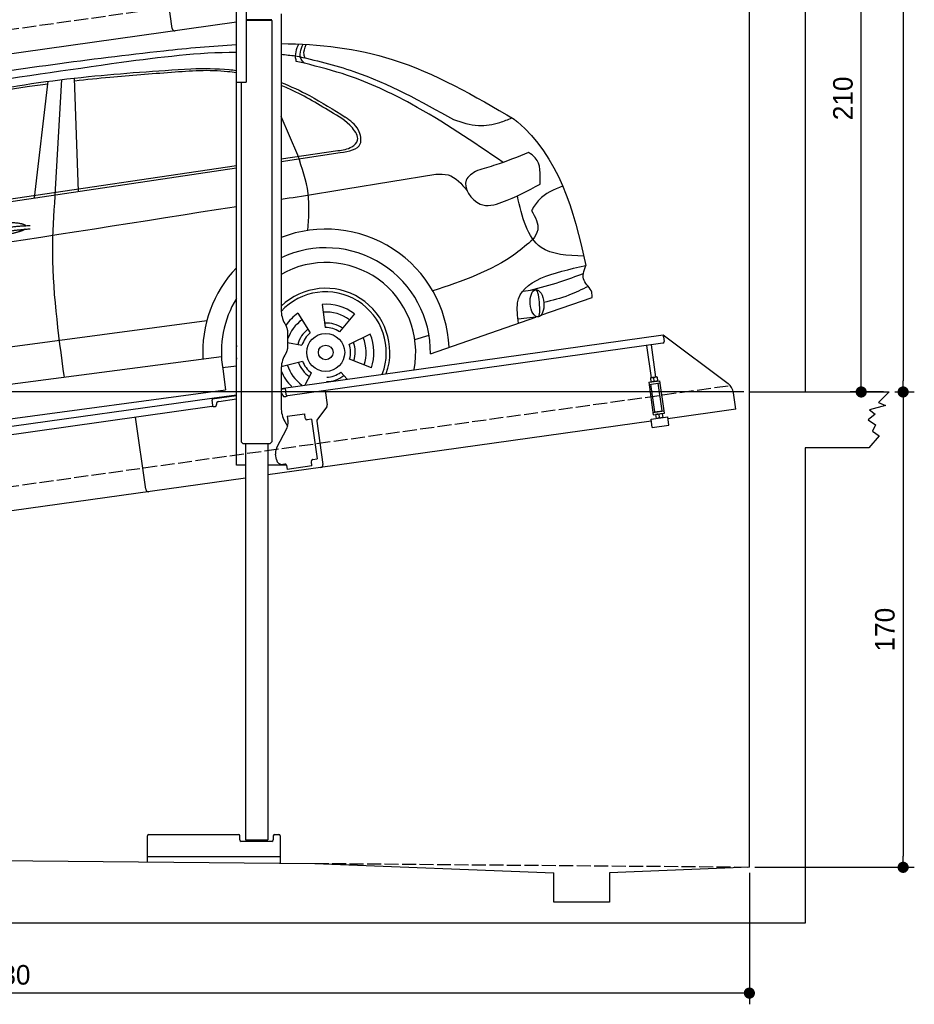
# Model space of a CAD drawing. Extents: x -511 to 5890, y -540 to 5211.
# Tile 3 of 4: x 2690 to 5890, y -540 to 2981. Entities that reach past the tile are written whole.
import ezdxf

# ---------------------------------------------------------------- set-up
doc = ezdxf.new("R2010")
doc.units = 0
doc.header["$LTSCALE"] = 10
doc.header["$MEASUREMENT"] = 0
doc.linetypes.add('GEN3', pattern=[6.25, 5, -1.25])
doc.layers.get('0').update_dxf_attribs({"linetype": 'CONTINUOUS'})
doc.layers.get('DEFPOINTS').update_dxf_attribs({"linetype": 'CONTINUOUS'})
for name, color, linetype in [('3', 6, 'GEN3'), ('AM_5', 3, 'CONTINUOUS'), ('CAR', 1, 'CONTINUOUS')]:
    doc.layers.add(name, color=color, linetype=linetype)
doc.dimstyles.new('KLAUS_DXF', dxfattribs={"dimscale": 20, "dimtxt": 3.5, "dimasz": 2, "dimexe": 2, "dimexo": 1, "dimgap": 1.5, "dimtad": 1, "dimlfac": 0.1, "dimdsep": 46, "dimtxsty": 'STANDARD', "dimblk": 'DOT', "dimcen": 2, "dimclrd": 256, "dimclre": 256, "dimclrt": 2, "dimadec": 0, "dimazin": 0, "dimtfac": 1, "dimtmove": 2, "dimatfit": 3, "dimfxl": 1, "dimtolj": 1, "dimarcsym": 0})

# ---------------------------------------------------------------- blocks, each defined once
blk = doc.blocks.new('_DOT')
at = {"color": 0, "linetype": 'ByBlock'}
blk.add_line((-0.5, 0), (-1, 0), dxfattribs=at)
at = {"color": 0, "linetype": 'ByBlock', "const_width": 0.5}
blk.add_lwpolyline([(-0.25, 0, 1), (0.25, 0, 1)], format="xyb", close=True, dxfattribs=at)
blk = doc.blocks.new('*D5')
at = {"layer": 'AM_5', "lineweight": -2, "transparency": 16777216}
for p, q in [((5280, 1650), (-440, 1650)), ((-400, 40), (-400, 1610)), ((-20, 0), (-440, 0))]:
    blk.add_line(p, q, dxfattribs=at)
at = {"layer": 'DEFPOINTS', "color": 0, "transparency": 16777216}
for p in [(-400, 1650), (5300, 1650), (0, 0)]:
    blk.add_point(p, dxfattribs=at)
at = {"layer": 'AM_5', "lineweight": -2, "transparency": 16777216, "xscale": 40, "yscale": 40, "zscale": 40}
for p, rotation in [((-400, 1650), 90), ((-400, 0), 270)]:
    blk.add_blockref('_DOT', p, dxfattribs=dict(at, rotation=rotation))
at = {"layer": 'AM_5', "color": 2, "transparency": 16777216, "insert": (-465, 825), "char_height": 70, "attachment_point": 5, "rotation": 90}
blk.add_mtext('\\A1;165', dxfattribs=at)
blk = doc.blocks.new('*D6')
at = {"layer": 'AM_5', "lineweight": -2, "transparency": 16777216}
for p, q in [((-20, 2650), (-440, 2650)), ((-400, 1690), (-400, 2610)), ((5280, 1650), (-440, 1650))]:
    blk.add_line(p, q, dxfattribs=at)
at = {"layer": 'DEFPOINTS', "color": 0, "transparency": 16777216}
for p in [(-400, 2650), (0, 2650), (5300, 1650)]:
    blk.add_point(p, dxfattribs=at)
at = {"layer": 'AM_5', "lineweight": -2, "transparency": 16777216, "xscale": 40, "yscale": 40, "zscale": 40}
for p, rotation in [((-400, 2650), 90), ((-400, 1650), 270)]:
    blk.add_blockref('_DOT', p, dxfattribs=dict(at, rotation=rotation))
at = {"layer": 'AM_5', "color": 2, "transparency": 16777216, "insert": (-465, 2150), "char_height": 70, "attachment_point": 5, "rotation": 90}
blk.add_mtext('\\A1;100', dxfattribs=at)
blk = doc.blocks.new('*D10')
at = {"layer": 'AM_5', "lineweight": -2, "transparency": 16777216}
for p, q in [((5520, 3750), (5740, 3750)), ((5700, 1690), (5700, 3710)), ((5780, 1650), (5660, 1650))]:
    blk.add_line(p, q, dxfattribs=at)
at = {"layer": 'DEFPOINTS', "color": 0, "transparency": 16777216}
for p in [(5500, 3750), (5700, 3750), (5800, 1650)]:
    blk.add_point(p, dxfattribs=at)
at = {"layer": 'AM_5', "lineweight": -2, "transparency": 16777216, "xscale": 40, "yscale": 40, "zscale": 40}
for p, rotation in [((5700, 3750), 90), ((5700, 1650), 270)]:
    blk.add_blockref('_DOT', p, dxfattribs=dict(at, rotation=rotation))
at = {"layer": 'AM_5', "color": 2, "transparency": 16777216, "insert": (5635, 2700), "char_height": 70, "attachment_point": 5, "rotation": 90}
blk.add_mtext('\\A1;210', dxfattribs=at)
blk = doc.blocks.new('*D11')
at = {"layer": 'AM_5', "lineweight": -2, "transparency": 16777216}
for p, q in [((5820, 1650), (5890, 1650)), ((5850, 1610), (5850, -10)), ((5320, -50), (5890, -50))]:
    blk.add_line(p, q, dxfattribs=at)
at = {"layer": 'DEFPOINTS', "color": 0, "transparency": 16777216}
for p in [(5800, 1650), (5300, -50), (5850, -50)]:
    blk.add_point(p, dxfattribs=at)
at = {"layer": 'AM_5', "lineweight": -2, "transparency": 16777216, "xscale": 40, "yscale": 40, "zscale": 40}
for p, rotation in [((5850, 1650), 90), ((5850, -50), 270)]:
    blk.add_blockref('_DOT', p, dxfattribs=dict(at, rotation=rotation))
at = {"layer": 'AM_5', "color": 2, "transparency": 16777216, "insert": (5785, 800), "char_height": 70, "attachment_point": 5, "rotation": 90}
blk.add_mtext('\\A1;170', dxfattribs=at)
blk = doc.blocks.new('*D3')
at = {"layer": 'AM_5', "lineweight": -2, "transparency": 16777216}
for p, q in [((0, -20), (0, -540)), ((5300, -70), (5300, -540)), ((5260, -500), (40, -500))]:
    blk.add_line(p, q, dxfattribs=at)
at = {"layer": 'DEFPOINTS', "color": 0, "transparency": 16777216}
for p in [(0, 0), (5300, -50), (0, -500)]:
    blk.add_point(p, dxfattribs=at)
at = {"layer": 'AM_5', "lineweight": -2, "transparency": 16777216, "xscale": 40, "yscale": 40, "zscale": 40, "rotation": 180}
blk.add_blockref('_DOT', (0, -500), dxfattribs=at)
at = {"layer": 'AM_5', "lineweight": -2, "transparency": 16777216, "xscale": 40, "yscale": 40, "zscale": 40}
blk.add_blockref('_DOT', (5300, -500), dxfattribs=at)
at = {"layer": 'AM_5', "color": 2, "transparency": 16777216, "insert": (2650, -435), "char_height": 70, "attachment_point": 5}
blk.add_mtext('\\A1;530', dxfattribs=at)
blk = doc.blocks.new('*D12')
at = {"layer": 'AM_5', "lineweight": -2, "transparency": 16777216}
for p, q in [((5320, 4700), (5890, 4700)), ((5850, 4660), (5850, 1690)), ((5820, 1650), (5890, 1650))]:
    blk.add_line(p, q, dxfattribs=at)
at = {"layer": 'DEFPOINTS', "color": 0, "transparency": 16777216}
for p in [(5300, 4700), (5800, 1650), (5850, 1650)]:
    blk.add_point(p, dxfattribs=at)
at = {"layer": 'AM_5', "lineweight": -2, "transparency": 16777216, "xscale": 40, "yscale": 40, "zscale": 40}
for p, rotation in [((5850, 4700), 90), ((5850, 1650), 270)]:
    blk.add_blockref('_DOT', p, dxfattribs=dict(at, rotation=rotation))
at = {"layer": 'AM_5', "color": 2, "transparency": 16777216, "insert": (5785, 3175), "char_height": 70, "attachment_point": 5, "rotation": 90}
blk.add_mtext('\\A1;305', dxfattribs=at)
blk = doc.blocks.new('Car_K_EG')
at = {"layer": 'CAR'}
for p, q in [((6251.6, 3328.5), (6222.3, 3334.3)), ((5442.5, 2870), (5429.2, 3275.3)), ((5285.1, 2846.6), (5334.8, 3263.8)), ((5361.4, 2878), (5383.3, 3270)), ((6227.4, 2999.5), (6167.9, 3137.4)), ((6167.9, 2986.1), (6371, 3016)), ((6167.9, 2977.6), (6379.4, 3009)), ((4395.3, 2725.6), (6007.9, 2962.6)), ((4457.7, 2723.8), (6007.9, 2953.9)), ((6400, 2878.8), (6721.1, 2932)), ((7078, 2518.3), (7033.7, 2512.4)), ((6314.8, 2466), (6325.8, 2382.9)), ((7097.5, 2427), (7280.2, 2490.6)), ((6228, 2434.9), (6272.4, 2363.7)), ((6430.7, 2432.2), (6376.7, 2368)), ((3981.4, 2150.9), (5902.5, 2408.8)), ((6702.2, 2289.4), (7078.6, 2420.4)), ((7088.7, 2421.6), (7015.7, 2413.2)), ((6190.9, 2329.4), (6242.5, 2319.9)), ((6487.1, 2359.3), (6411.4, 2323.1)), ((6646.2, 2340.6), (6697.1, 2356)), ((5954.6, 2278.4), (3966.6, 2017.9)), ((6168.4, 2244.4), (6244.2, 2263.2)), ((6490.7, 2238.6), (6413, 2270.1)), ((5958.2, 2240.3), (6007.9, 2246.4)), ((5959, 2235.1), (5969.5, 2160.9)), ((6253.6, 2178.8), (6276.6, 2221.2)), ((6404.1, 2198.9), (6381, 2223.2)), ((3987.9, 1892.3), (5969.5, 2160.9))]:
    blk.add_line(p, q, dxfattribs=at)
for radius in [67.9, 26.2]:
    blk.add_circle((6327.5, 2294.1), radius, dxfattribs=at)
for centre, radius, start, end in [((6328.2, 2294.5), 440.8, 2.3474, 111.3328), ((6328.2, 2294.5), 373.9, 359.2176, 115.3929), ((6328.2, 2294.5), 321.3, 348.8956, 119.9422), ((6328.2, 2294.5), 440.8, 136.6153, 183.225), ((6327.5, 2294.1), 229.5, 340.8187, 134.0406), ((6327.5, 2294.1), 216.8, 339.0715, 137.3299), ((6328.2, 2294.5), 373.9, 148.9468, 189.1412), ((6327.5, 2294.1), 172.4, 53.2193, 94.2205), ((6327.5, 2294.1), 172.4, 125.2193, 145.8211), ((6327.5, 2294.1), 144.5, 53.86, 93.5798), ((6327.5, 2294.1), 144.5, 125.86, 160.9014), ((6328.2, 2294.5), 104.9, 55.5455, 92.5344), ((6328.2, 2294.5), 104.9, 127.8414, 164.3757), ((6327.5, 2294.1), 88.8, 128.352, 163.0878), ((6327.5, 2294.1), 88.8, 56.352, 91.0878), ((6328.2, 2294.5), 104.9, 342.9932, 20.0652), ((6327.5, 2294.1), 144.5, 341.86, 21.5798), ((6327.5, 2294.1), 172.4, 341.2193, 22.2205), ((6328.2, 2294.5), 321.3, 175.6636, 184.3364), ((6327.5, 2294.1), 88.8, 344.352, 19.0878), ((6328.2, 2294.5), 104.9, 199.4717, 235.8081), ((6327.5, 2294.1), 88.8, 200.352, 235.0878), ((6327.5, 2294.1), 172.4, 202.2433, 225.0433), ((6327.5, 2294.1), 144.5, 197.86, 233.9391), ((6327.5, 2294.1), 88.8, 272.352, 307.0878), ((6328.2, 2294.5), 104.9, 270.9476, 307.6161)]:
    blk.add_arc(centre, radius, start, end, dxfattribs=at)
blk.add_ellipse((7083.4, 2469.9), major_axis=(3.9, -48.6), ratio=0.501954, dxfattribs=at)
blk.add_ellipse((7084.2, 2470), major_axis=(-3.9, 48.6), ratio=0.168571, start_param=3.202195, end_param=6.343787, dxfattribs=at)
for points, degree, knots in [([(4960.4, 3268.4), (5220.3, 3306.4), (5563.4, 3356.6), (5921.3, 3390.6), (6007.9, 3395.2)], 3, [0, 0, 0, 0, 795.09308, 1049.747279, 1049.747279, 1049.747279, 1049.747279]), ([(6167.9, 3398.8), (6304.4, 3397.2), (6599.1, 3363.7), (6859.6, 3211.3), (7001.7, 3128.2)], 3, [1207.238882, 1207.238882, 1207.238882, 1207.238882, 1612.404872, 2098.463299, 2098.463299, 2098.463299, 2098.463299]), ([(6230.2, 3397), (6226.2, 3388.1), (6218.4, 3370.6), (6217.5, 3347.9), (6221.5, 3336.7), (6222.3, 3334.3)], 3, [0, 0, 0, 0, 29.24014, 57.403103, 64.873278, 64.873278, 64.873278, 64.873278]), ([(6251.6, 3328.5), (6246.9, 3333.1), (6228.6, 3350.7), (6238.7, 3376.8), (6246.3, 3396.3)], 3, [0, 0, 0, 0, 18.755669, 72.745333, 72.745333, 72.745333, 72.745333]), ([(6253.7, 3347.2), (6252.2, 3350.9), (6246.1, 3366.6), (6252.6, 3383), (6257.6, 3395.6)], 3, [0, 0, 0, 0, 11.706548, 49.786773, 49.786773, 49.786773, 49.786773]), ([(6218.7, 3355.4), (6289.3, 3338.9), (6488.9, 3292.1), (6668.7, 3191.7), (6784.9, 3126.8)], 3, [0, 0, 0, 0, 216.617018, 612.994024, 612.994024, 612.994024, 612.994024]), ([(4341, 2940.3), (4474.3, 3042.3), (4677, 3197.5), (5124.5, 3264.4), (5403, 3304.4), (5597.3, 3332.3)], 3, [0, 0, 0, 0, 491.496147, 747.712732, 1339.159351, 1339.159351, 1339.159351, 1339.159351]), ([(5845.3, 3309), (5891.1, 3309.7), (5945.5, 3310.4), (5999.3, 3303.8), (6007.9, 3302.6)], 3, [0, 0, 0, 0, 136.913576, 162.831584, 162.831584, 162.831584, 162.831584]), ([(6962, 2973.9), (6854.9, 3047), (6678.6, 3167.2), (6435.7, 3281.1), (6303.2, 3315.2), (6251.6, 3328.5)], 3, [0, 0, 0, 0, 388.888323, 639.530882, 799.103011, 799.103011, 799.103011, 799.103011]), ([(4486.6, 2990.7), (4545.8, 3035.8), (4651.4, 3116.2), (4859.3, 3171.2), (5126.1, 3235.8), (5464.3, 3284.2), (5722.9, 3301), (5845.3, 3309)], 3, [0, 0, 0, 0, 220.805775, 393.417908, 637.451139, 1046.907631, 1414.974246, 1414.974246, 1414.974246, 1414.974246]), ([(6007.9, 3293.6), (5997.5, 3295.4), (5921.1, 3306.5), (5768.6, 3294.5), (5586.9, 3281.8), (5471.6, 3269.2), (5429.6, 3264.6)], 3, [104.859121, 104.859121, 104.859121, 104.859121, 136.523198, 337.310325, 558.263041, 685.022454, 685.022454, 685.022454, 685.022454]), ([(5333.6, 3253.4), (5308.7, 3250.3), (5223.6, 3239.4), (5062.6, 3213.6), (4929, 3179.4), (4854.3, 3160.3)], 3, [96.627312, 96.627312, 96.627312, 96.627312, 171.985535, 353.964722, 585.294651, 585.294651, 585.294651, 585.294651]), ([(6167.9, 3259.6), (6202.7, 3246), (6282.3, 3208.9), (6355.3, 3162.5), (6397.2, 3136)], 3, [327.93979, 327.93979, 327.93979, 327.93979, 439.008029, 587.851019, 587.851019, 587.851019, 587.851019]), ([(6345.3, 3154.6), (6295.1, 3185.2), (6237.6, 3220.2), (6175.7, 3245.9), (6167.9, 3249)], 3, [0, 0, 0, 0, 175.790338, 201.18631, 201.18631, 201.18631, 201.18631]), ([(6371, 3016), (6388.2, 3018.1), (6415.7, 3021.6), (6452, 3057), (6412.6, 3116.7), (6372.3, 3139.4), (6345.3, 3154.6)], 3, [0, 0, 0, 0, 51.553973, 82.995085, 130.366625, 226.749074, 226.749074, 226.749074, 226.749074]), ([(6379.4, 3009), (6410.9, 3013.8), (6462.8, 3021.8), (6447.5, 3100.7), (6415.4, 3123.2), (6397.2, 3136)], 3, [0, 0, 0, 0, 78.119579, 128.2441, 194.566021, 194.566021, 194.566021, 194.566021]), ([(6784.9, 3126.8), (6814.2, 3117.2), (6868.4, 3099.5), (6941.3, 3111.8), (6979.4, 3127.2), (6993.7, 3132.9)], 3, [0, 0, 0, 0, 91.341985, 168.592505, 214.832146, 214.832146, 214.832146, 214.832146]), ([(7001.7, 3128.2), (7005.6, 3125), (7157.9, 3000.5), (7215.5, 2805.5), (7257.5, 2604.7)], 3, [0, 0, 0, 0, 15.036615, 589.271901, 589.271901, 589.271901, 589.271901]), ([(6263.4, 2730.5), (6266.6, 2774.9), (6273.1, 2867), (6243, 2954.3), (6227.4, 2999.5)], 3, [0, 0, 0, 0, 132.240957, 273.943093, 273.943093, 273.943093, 273.943093]), ([(7053.5, 3009.3), (7014.7, 2993.7), (6954.4, 2969.4), (6892.1, 2951.2), (6870, 2944.7)], 3, [0, 0, 0, 0, 125.442917, 194.674449, 194.674449, 194.674449, 194.674449]), ([(7094.4, 2896), (7096, 2931.7), (7098.1, 2978.9), (7062.2, 3003.4), (7053.5, 3009.3)], 3, [0, 0, 0, 0, 95.768478, 126.246125, 126.246125, 126.246125, 126.246125]), ([(6721.1, 2932), (6736.6, 2932.4), (6782.5, 2933.5), (6813.2, 2896.8), (6833.7, 2872.3)], 3, [0, 0, 0, 0, 44.647461, 133.10462, 133.10462, 133.10462, 133.10462]), ([(6870, 2944.7), (6852.9, 2934.7), (6803.9, 2906.2), (6870.6, 2803.9), (6984.7, 2837.1), (7050.9, 2872.6), (7094.4, 2896)], 3, [0, 0, 0, 0, 52.903265, 151.334808, 229.980054, 381.029092, 381.029092, 381.029092, 381.029092]), ([(7175.1, 2889.2), (7144, 2876.3), (7097.8, 2857.1), (7072, 2815.5), (7063.5, 2801.9)], 3, [0, 0, 0, 0, 97.204919, 144.463419, 144.463419, 144.463419, 144.463419]), ([(5392.7, 2204.8), (5371, 2363.1), (5340.3, 2587.2), (5356.6, 2812.1), (5361.4, 2878)], 3, [0, 0, 0, 0, 477.207835, 675.36922, 675.36922, 675.36922, 675.36922]), ([(7250.4, 2638), (7193.2, 2640.7), (7061.6, 2646.7), (7030.5, 2779.2), (7013, 2854.2)], 3, [0, 0, 0, 0, 155.770402, 358.836919, 358.836919, 358.836919, 358.836919]), ([(3303.2, 2345.4), (3312.1, 2349.9), (3512.8, 2447.6), (4440.7, 2570.7), (5331.3, 2709.3), (6007.9, 2816.5)], 3, [246.037501, 246.037501, 246.037501, 246.037501, 276.230985, 920.854723, 2991.448563, 2991.448563, 2991.448563, 2991.448563]), ([(7063.5, 2801.9), (7077, 2778.2), (7097.4, 2742.3), (7076.2, 2709.6), (7069, 2698.4)], 3, [0, 0, 0, 0, 73.173803, 110.898164, 110.898164, 110.898164, 110.898164]), ([(5096.6, 2721.7), (5100.1, 2730), (5124.3, 2747.3), (5178.1, 2764.2), (5225, 2761.1), (5250, 2752.2), (5255.3, 2747.7), (5255.6, 2747.5)], 5, [0.0314681, 0.0314681, 0.0314681, 0.0314681, 0.0314681, 0.0314681, 0.300106, 0.500106, 0.5095952, 0.5095952, 0.5095952, 0.5095952, 0.5095952, 0.5095952]), ([(5252.3, 2734.9), (5248.8, 2732.7), (5232.1, 2724.4), (5198.9, 2715.8), (5152.6, 2708), (5121.2, 2707.1), (5107.9, 2709.7)], 5, [0.6133618, 0.6133618, 0.6133618, 0.6133618, 0.6133618, 0.6133618, 0.700106, 0.9252293, 0.9252293, 0.9252293, 0.9252293, 0.9252293, 0.9252293]), ([(7069, 2698.4), (7048.7, 2681), (6945.9, 2592.6), (6815.2, 2549.1), (6710.3, 2514.2)], 3, [0, 0, 0, 0, 79.931742, 405.379961, 405.379961, 405.379961, 405.379961]), ([(7017.6, 2399.2), (7014.1, 2424.5), (6997.2, 2547.2), (7142.3, 2579.3), (7257.5, 2604.7)], 3, [0, 0, 0, 0, 72.166123, 349.847067, 349.847067, 349.847067, 349.847067]), ([(7249.7, 2576.3), (7221.3, 2565.4), (7158.7, 2541.4), (7093.9, 2524.8), (7058.5, 2515.7)], 3, [0, 0, 0, 0, 91.392243, 200.73761, 200.73761, 200.73761, 200.73761]), ([(7280.2, 2490.6), (7280.4, 2497.2), (7281.2, 2520.9), (7239.5, 2549.6), (7251.4, 2586), (7257.5, 2604.7)], 3, [0, 0, 0, 0, 19.254038, 69.185953, 122.618833, 122.618833, 122.618833, 122.618833]), ([(7266.4, 2530.5), (7243.6, 2519.1), (7192.9, 2493.8), (7137.9, 2480.2), (7107.7, 2472.8)], 3, [0, 0, 0, 0, 76.497102, 169.362963, 169.362963, 169.362963, 169.362963])]:
    blk.add_open_spline(points, degree=degree, knots=knots, dxfattribs=at)
for points, degree in [([(5597.3, 3332.3), (5734.2, 3350.2), (5871.1, 3368.1), (6007.9, 3368.3)], 3), ([(6167.9, 3360.3), (6184.8, 3358.7), (6201.8, 3357.1), (6218.7, 3355.4)], 3), ([(6167.9, 2841.9), (6245.3, 2854.2), (6322.6, 2866.5), (6400, 2878.8)], 3), ([(5090.7, 2719.8), (5164, 2744.5), (5270.4, 2748.1)], 2), ([(5097.2, 2706.5), (5169.3, 2728.8), (5269.6, 2736.4)], 2)]:
    blk.add_open_spline(points, degree=degree, dxfattribs=at)

msp = doc.modelspace()

# ---------------------------------------------------------------- linework, layer by layer
for p, q in [((5499.993, 4900), (5499.993, 1650)), ((5300, -50), (5300, 4700)), ((3234.638, 2950.119), (3198.453, 3207.589)), ((3464.724, 2757.64), (3464.724, 3137.64)), ((3500.724, 2760.64), (3500.724, 3017.64)), ((3624.724, 3002.64), (3624.724, 1944.272)), ((3464.724, 2972.357), (760, 2592.233)), ((3591.725, 2981.375), (3500.724, 2981.375)), ((3588.725, 2979.643), (3500.724, 2979.643)), ((3591.725, 2977.911), (3500.724, 2977.911)), ((3588.725, 2979.643), (3591.725, 2981.375)), ((3588.725, 2979.643), (3591.725, 2977.911)), ((3589.724, 2979.066), (3589.724, 2980.22)), ((3591.722, 2977.911), (3591.807, 1471.638)), ((3464.724, 1387.64), (3464.724, 2857.64)), ((3464.724, 2757.64), (3497.724, 2757.64)), ((3481.735, 2757.64), (3481.807, 1471.643)), ((3638.122, 1894.272), (3644.375, 1883.441)), ((3647.724, 1870.941), (3647.724, 1804.338)), ((3624.724, 1662.792), (4991.614, 1854.896)), ((4992.727, 1846.974), (4991.614, 1854.896)), ((4991.614, 1854.896), (5223.551, 1680.119)), ((4992.727, 1846.974), (4995.093, 1830.139)), ((4990.838, 1824.492), (3649.025, 1635.912)), ((4949.644, 1700.856), (4933.402, 1816.42)), ((4965.488, 1703.082), (4949.247, 1818.647)), ((3644.375, 1791.838), (3638.122, 1781.008)), ((3624.724, 1731.008), (3624.724, 1594.697)), ((4946.425, 1700.403), (4945.743, 1699.87)), ((4945.743, 1699.87), (4947.682, 1686.072)), ((4968.707, 1703.535), (4946.425, 1700.403)), ((4959.416, 1688.803), (4957.775, 1700.479)), ((4968.707, 1703.535), (4969.509, 1703.21)), ((4969.509, 1703.21), (4971.449, 1689.412)), ((3640.455, 1660.963), (3624.724, 1658.753)), ((3643.377, 1640.168), (3639.898, 1664.925)), ((4939.82, 1684.53), (4979.431, 1690.096)), ((4939.82, 1684.53), (4956.104, 1568.668)), ((4940.934, 1676.607), (4980.545, 1682.174)), ((4961.337, 1578.492), (4947.42, 1677.519)), ((4948.485, 1685.747), (4947.682, 1686.072)), ((4970.766, 1688.879), (4971.449, 1689.412)), ((4987.976, 1582.236), (4974.058, 1681.263)), ((4995.714, 1574.235), (4979.431, 1690.096)), ((760, 1260.181), (3377.477, 1628.044)), ((3377.477, 1628.044), (3464.724, 1640.305)), ((3377.477, 1628.044), (3378.59, 1620.121)), ((3464.724, 1636.266), (3378.034, 1624.083)), ((3380.956, 1603.287), (3378.59, 1620.121)), ((3401.846, 1616.321), (3464.724, 1625.158)), ((3630.999, 1638.428), (3631.138, 1637.438)), ((3636.785, 1633.182), (3641.737, 1633.878)), ((3782.711, 1654.701), (3789.789, 1604.338)), ((5251.225, 1588.433), (5242.973, 1647.146)), ((5300, 1650), (5800, 1650)), ((5800, 1650), (5762.293, 1612.153)), ((3376.701, 1597.64), (760, 1229.886)), ((3384.267, 1597.693), (3389.218, 1598.389)), ((3393.474, 1604.036), (3393.335, 1605.027)), ((3787.873, 1596.928), (3754.559, 1552.719)), ((5251.225, 1588.433), (5008.609, 1554.336)), ((5786.569, 1602.163), (5730.163, 1585.752)), ((5730.163, 1585.752), (5749.441, 1570.767)), ((5762.293, 1612.153), (5786.569, 1602.163)), ((3140.562, 1301.897), (3104.377, 1559.367)), ((3140.562, 1301.897), (3104.377, 1559.367)), ((3646.667, 1562.873), (3709.054, 1571.641)), ((3646.667, 1562.873), (3648.894, 1547.029)), ((3711.28, 1555.797), (3709.054, 1571.641)), ((3711.28, 1555.797), (3711.42, 1554.807)), ((3717.067, 1550.551), (3718.057, 1550.69)), ((3733.901, 1552.917), (3718.057, 1550.69)), ((3733.901, 1552.917), (3753.942, 1410.319)), ((4948.261, 1552.62), (5007.677, 1560.971)), ((4952.436, 1522.912), (4948.261, 1552.62)), ((4954.99, 1576.59), (4994.601, 1582.157)), ((4956.104, 1568.668), (4995.714, 1574.235)), ((4961.337, 1578.492), (4987.976, 1582.236)), ((4964.768, 1569.886), (4964.086, 1569.353)), ((4964.086, 1569.353), (4966.025, 1555.554)), ((4966.828, 1555.23), (4966.025, 1555.554)), ((4966.873, 1578.26), (4966.734, 1579.251)), ((4976.118, 1569.961), (4977.759, 1558.286)), ((4982.718, 1580.487), (4982.579, 1581.477)), ((4987.05, 1573.017), (4987.852, 1572.693)), ((4987.852, 1572.693), (4989.792, 1558.895)), ((4989.109, 1558.361), (4989.792, 1558.895)), ((5011.852, 1531.263), (5007.677, 1560.971)), ((5749.441, 1570.767), (5724.451, 1550.074)), ((5724.451, 1550.074), (5750.869, 1532.949)), ((3608.539, 1448.529), (3646.01, 1522.069)), ((3638.122, 1544.697), (3648.163, 1527.305)), ((3649.484, 1542.83), (3648.894, 1547.029)), ((3752.643, 1545.309), (3774.334, 1390.968)), ((4949.193, 1545.986), (3765.823, 1379.674)), ((4952.436, 1522.912), (5011.852, 1531.263)), ((5750.869, 1532.949), (5740.873, 1509.402)), ((3481.812, 1482.638), (3481.813, 1471.638)), ((5763.721, 1492.991), (5727.307, 1450)), ((5740.873, 1509.402), (5763.721, 1492.991)), ((3488.813, 1464.638), (3481.807, 1471.643)), ((3584.813, 1464.643), (3488.813, 1464.638)), ((3496.813, 1464.638), (3496.893, 48.642)), ((3576.813, 1464.643), (3576.89, 48.638)), ((3584.813, 1464.643), (3591.813, 1471.644)), ((5499.993, 1450), (5499.993, -250)), ((5727.307, 1450), (5499.993, 1450)), ((3607.848, 1407.963), (3605.065, 1427.769)), ((3738.098, 1408.092), (3753.942, 1410.319)), ((3496.817, 1387.64), (3464.724, 1387.64)), ((3644.029, 1387.64), (3576.817, 1387.64)), ((3765.823, 1379.674), (3576.819, 1353.111)), ((3638.359, 1392.055), (3630.437, 1390.941)), ((3644.006, 1387.799), (3646.094, 1372.945)), ((3735.218, 1385.471), (3646.094, 1372.945)), ((3732.852, 1402.305), (3732.991, 1401.315)), ((3735.218, 1385.471), (3732.991, 1401.315)), ((3738.098, 1408.092), (3737.108, 1407.953)), ((3496.82, 1341.868), (760, 957.233)), ((3146.894, -30.259), (3146.894, 62.642)), ((3151.894, 67.642), (3471.894, 67.642)), ((3476.894, 47.642), (3476.894, 62.642)), ((3591.894, 42.642), (3481.894, 42.642)), ((3497.895, 47.639), (3496.893, 48.642)), ((3497.895, 47.639), (3575.895, 47.644)), ((3510.895, 47.64), (3510.896, 42.642)), ((3562.895, 47.643), (3562.896, 42.642)), ((3575.895, 47.644), (3576.895, 48.644)), ((3596.894, 62.642), (3596.894, 47.642)), ((3601.894, 67.642), (3616.894, 67.642)), ((3621.894, 62.642), (3621.894, -34.826)), ((0, 0), (3745, -36.01)), ((3621.894, -12.358), (3146.894, -12.358)), ((3745, -36.01), (4600, -70.088)), ((4600, -175), (4600, -70.088)), ((5300, -50), (4799.546, -70.088)), ((4799.546, -70.088), (4800, -175)), ((4800, -175), (4600, -175)), ((5499.993, -250), (-199.991, -250))]:
    msp.add_line(p, q)
msp.add_polyline3d([(3644.003, 1387.803, 0), (3644.003, 1387.803, 0), (3644.003, 1387.813, 0), (3644.003, 1387.823, 0), (3644.003, 1387.833, 0), (3644.003, 1387.833, 0), (3644.003, 1387.843, 0), (3644.003, 1387.853, 0), (3643.993, 1387.863, 0), (3643.993, 1387.863, 0), (3643.993, 1387.873, 0), (3643.993, 1387.883, 0), (3643.993, 1387.893, 0), (3643.993, 1387.903, 0), (3643.993, 1387.903, 0), (3643.993, 1387.913, 0), (3643.983, 1387.923, 0), (3643.983, 1387.933, 0), (3643.983, 1387.933, 0), (3643.983, 1387.943, 0), (3643.983, 1387.953, 0), (3643.983, 1387.963, 0), (3643.983, 1387.963, 0), (3643.983, 1387.973, 0), (3643.973, 1387.983, 0), (3643.973, 1387.993, 0), (3643.973, 1388.003, 0), (3643.973, 1388.003, 0), (3643.973, 1388.013, 0), (3643.973, 1388.023, 0), (3643.973, 1388.033, 0), (3643.963, 1388.033, 0), (3643.963, 1388.043, 0), (3643.963, 1388.053, 0), (3643.963, 1388.063, 0), (3643.963, 1388.063, 0), (3643.963, 1388.073, 0), (3643.953, 1388.083, 0), (3643.953, 1388.093, 0), (3643.953, 1388.103, 0), (3643.953, 1388.103, 0), (3643.953, 1388.113, 0), (3643.953, 1388.123, 0), (3643.953, 1388.133, 0), (3643.943, 1388.133, 0), (3643.943, 1388.143, 0), (3643.943, 1388.153, 0), (3643.943, 1388.163, 0), (3643.943, 1388.163, 0), (3643.943, 1388.173, 0), (3643.933, 1388.183, 0), (3643.933, 1388.193, 0), (3643.933, 1388.203, 0), (3643.933, 1388.203, 0), (3643.933, 1388.213, 0), (3643.933, 1388.223, 0), (3643.923, 1388.233, 0), (3643.923, 1388.233, 0), (3643.923, 1388.243, 0), (3643.923, 1388.253, 0), (3643.923, 1388.263, 0), (3643.913, 1388.273, 0), (3643.913, 1388.273, 0), (3643.913, 1388.283, 0), (3643.913, 1388.293, 0), (3643.913, 1388.303, 0), (3643.903, 1388.303, 0), (3643.903, 1388.313, 0), (3643.903, 1388.323, 0), (3643.903, 1388.333, 0), (3643.903, 1388.333, 0), (3643.903, 1388.343, 0), (3643.893, 1388.353, 0), (3643.893, 1388.363, 0), (3643.893, 1388.373, 0), (3643.893, 1388.373, 0), (3643.893, 1388.383, 0), (3643.883, 1388.393, 0), (3643.883, 1388.403, 0), (3643.883, 1388.403, 0), (3643.883, 1388.413, 0), (3643.873, 1388.423, 0), (3643.873, 1388.433, 0), (3643.873, 1388.433, 0), (3643.873, 1388.443, 0), (3643.873, 1388.453, 0), (3643.863, 1388.463, 0), (3643.863, 1388.473, 0), (3643.863, 1388.473, 0), (3643.863, 1388.483, 0), (3643.863, 1388.493, 0), (3643.853, 1388.503, 0), (3643.853, 1388.503, 0), (3643.853, 1388.513, 0), (3643.853, 1388.523, 0), (3643.843, 1388.533, 0), (3643.843, 1388.533, 0), (3643.843, 1388.543, 0), (3643.843, 1388.553, 0), (3643.833, 1388.563, 0), (3643.833, 1388.573, 0), (3643.833, 1388.573, 0), (3643.833, 1388.583, 0), (3643.833, 1388.593, 0), (3643.823, 1388.603, 0), (3643.823, 1388.603, 0), (3643.823, 1388.613, 0), (3643.823, 1388.623, 0), (3643.813, 1388.633, 0), (3643.813, 1388.633, 0), (3643.813, 1388.643, 0), (3643.813, 1388.653, 0), (3643.803, 1388.663, 0), (3643.803, 1388.673, 0), (3643.803, 1388.673, 0), (3643.803, 1388.683, 0), (3643.793, 1388.693, 0), (3643.793, 1388.703, 0), (3643.793, 1388.703, 0), (3643.793, 1388.713, 0), (3643.783, 1388.723, 0), (3643.783, 1388.733, 0), (3643.783, 1388.733, 0), (3643.773, 1388.743, 0), (3643.773, 1388.753, 0), (3643.773, 1388.763, 0), (3643.773, 1388.763, 0), (3643.763, 1388.773, 0)])
for centre, radius, start, end in [((3244.598, 2951.587), 10.068, 188.16007, 277.676559), ((3497.724, 2760.64), 3, 270, 0), ((3724.724, 1944.272), 100, 180, 210), ((3622.724, 1870.941), 25, 0, 30), ((3622.724, 1804.338), 25, 330, 0), ((4990.142, 1829.443), 5, 278, 8), ((3724.724, 1731.008), 100, 150, 180), ((4954.102, 1683.508), 17.367, 77.77582, 118.212327), ((4965.992, 1685.146), 17.396, 77.82749, 118.186832), ((4963.09, 1705.803), 17.392, 257.805999, 298.168278), ((4951.211, 1704.049), 17.313, 257.73743, 298.290578), ((5193.46, 1640.187), 50, 8, 53), ((3621.096, 1637.036), 10, 8, 68.728945), ((3636.09, 1638.134), 5, 188, 278), ((3641.041, 1638.83), 5, 278, 334.763283), ((3648.329, 1640.864), 5, 188, 278), ((3376.005, 1602.591), 5, 278, 8), ((3383.571, 1602.645), 5, 221.236717, 278), ((3388.523, 1603.34), 5, 278, 8), ((3403.237, 1606.418), 10, 98, 188), ((3724.724, 1594.697), 100, 180, 210), ((3779.886, 1602.946), 10, 323, 8), ((3716.371, 1555.503), 5, 188, 278), ((3762.545, 1546.701), 10, 143, 188), ((4972.445, 1552.99), 17.367, 77.77582, 118.212327), ((4969.554, 1573.531), 17.313, 257.73743, 298.290578), ((4984.335, 1554.629), 17.396, 77.82749, 118.186832), ((4981.433, 1575.286), 17.392, 257.805999, 298.168278), ((3614.824, 1537.959), 35, 333, 8), ((3641.84, 1774.245), 320.958, 254.679341, 254.686099), ((3639.724, 1432.64), 35, 153, 188), ((3627.654, 1410.747), 20, 188, 278), ((3639.055, 1387.103), 5, 19.536959, 98), ((3737.804, 1403.001), 5, 98, 188), ((3764.431, 1389.576), 10, 278, 8), ((3150.465, 1303.289), 10, 188, 278), ((3150.465, 1303.289), 10, 188, 278), ((3151.894, 62.642), 5, 90, 180), ((3471.894, 62.642), 5, 0, 90), ((3481.894, 47.642), 5, 180, 270), ((3591.894, 47.642), 5, 270, 0), ((3601.894, 62.642), 5, 90, 180), ((3616.894, 62.642), 5, 0, 90)]:
    msp.add_arc(centre, radius, start, end)
at = {"layer": '3'}
for p, q in [((223.409, 2604.675), (5230.817, 3308.42)), ((223.409, 969.675), (5230.817, 1673.42)), ((3745, -36.01), (5300, -49.1))]:
    msp.add_line(p, q, dxfattribs=at)

# ---------------------------------------------------------------- block references
at = {"layer": 'CAR'}
msp.add_blockref('Car_K_EG', (-2543.157, -502.798), dxfattribs=at)

# ---------------------------------------------------------------- dimensions: what is measured, and where the dimension line sits
at = {"layer": 'AM_5'}
dim = msp.add_linear_dim(base=(5849.993, 1650), p1=(5300, 4700), p2=(5800, 1650), angle=90, dimstyle='KLAUS_DXF', dxfattribs=at)
dim.commit()
dim.dimension.update_dxf_attribs({"geometry": '*D12', "text_midpoint": (5784.993, 3175)})
for base, p1, p2, override, picture, middle in [((5699.993, 3750), (5800, 1650), (5499.993, 3750), {"dimtzin": 7}, '*D10', (5634.993, 2700)), ((-399.991, 2650), (5300, 1650), (0, 2650), {"dimpost": '', "dimtol": 0, "dimlim": 0, "dimtp": 0, "dimtm": 0, "dimtfac": 1, "dimtdec": 2, "dimtolj": 1, "dimtzin": 7}, '*D6', (-464.991, 2150)), ((-399.991, 1650), (0, 0), (5300, 1650), {"dimtol": 0, "dimlim": 0, "dimtp": 0, "dimtm": 0, "dimtfac": 1, "dimtdec": 2, "dimtolj": 1, "dimtzin": 7}, '*D5', (-464.991, 825)), ((5849.993, -50), (5800, 1650), (5300, -50), {"dimtol": 0, "dimlim": 0, "dimtp": 0, "dimtm": 0, "dimtfac": 1, "dimtdec": 2, "dimtolj": 1, "dimtzin": 7}, '*D11', (5784.993, 800))]:
    dim = msp.add_linear_dim(base=base, p1=p1, p2=p2, angle=90, dimstyle='KLAUS_DXF', override=override, dxfattribs=at)
    dim.commit()
    dim.dimension.update_dxf_attribs({"geometry": picture, "text_midpoint": middle})
dim = msp.add_linear_dim(base=(0, -500), p1=(5300, -50), p2=(0, 0), dimstyle='KLAUS_DXF', override={"dimtol": 0, "dimlim": 0, "dimtp": 0, "dimtm": 0, "dimtfac": 1, "dimtdec": 2, "dimtolj": 1, "dimtzin": 7}, dxfattribs=at)
dim.commit()
dim.dimension.update_dxf_attribs({"geometry": '*D3', "text_midpoint": (2650, -435)})

doc.saveas('drawing.dxf')
